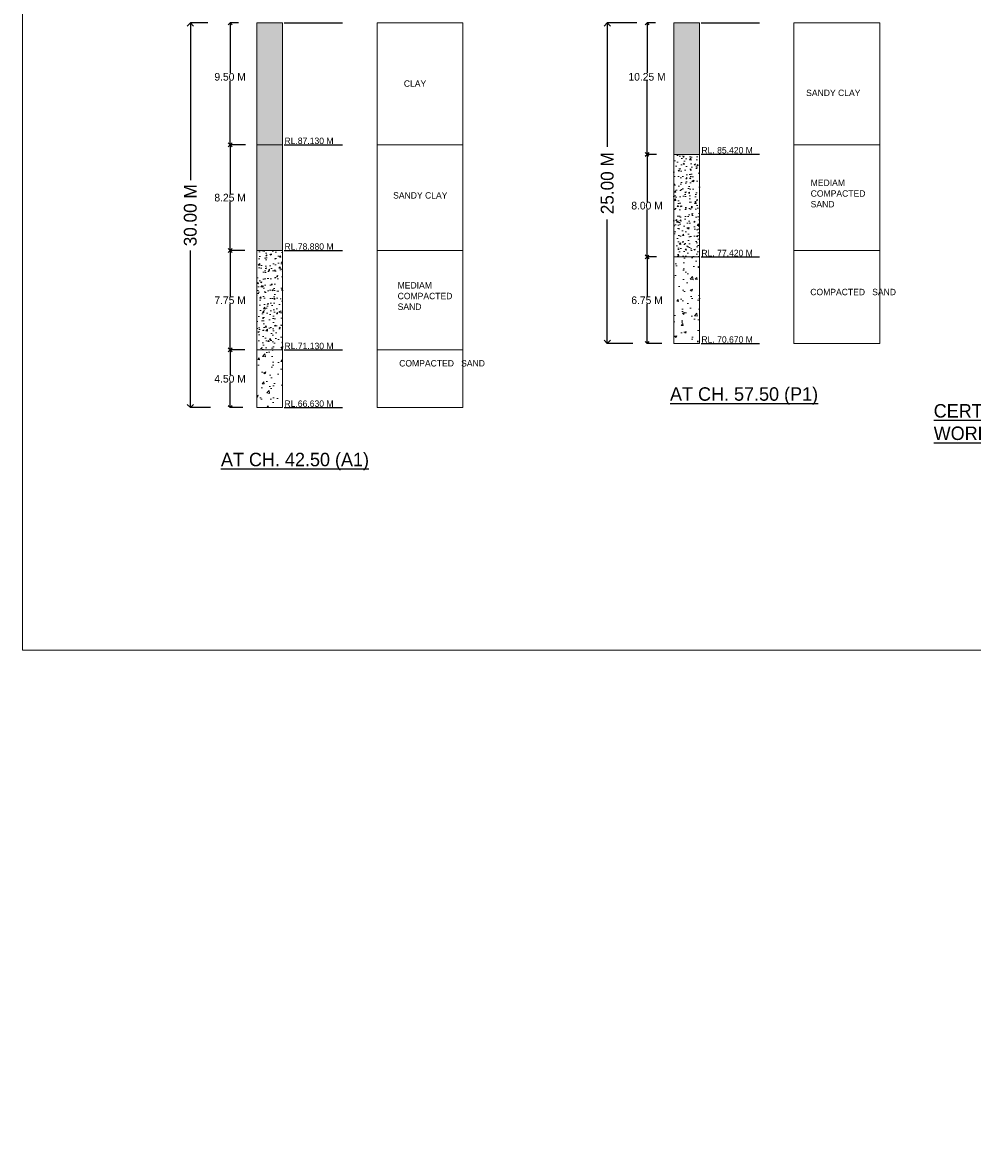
# Model space of a CAD drawing. Header units: millimetres. Extents: x -20950785 to 389010297, y -11535949 to 14056629.
# Tile 159 of 256: x 11992388 to 12066476, y -1386623 to -1298440. Entities that reach past the tile are written whole.
import ezdxf

# ---------------------------------------------------------------- set-up
doc = ezdxf.new("R2010")
doc.units = ezdxf.units.MM
doc.header["$LTSCALE"] = 60
doc.header["$MEASUREMENT"] = 0
doc.styles.add('PDF Arial Bold', font='times.ttf')
doc.dimstyles.get("Standard").update_dxf_attribs({"dimtxt": 400, "dimasz": 215, "dimexe": 0.18, "dimexo": 0.0625, "dimgap": 0.09, "dimtad": 0, "dimtih": 1, "dimtoh": 1, "dimdec": 0, "dimzin": 4, "dimdsep": 46, "dimtxsty": 'Standard', "dimblk": 'OPEN90', "dimcen": 0, "dimadec": 0, "dimazin": 1, "dimtfac": 1, "dimtdec": 0, "dimtix": 1, "dimtofl": 0, "dimtmove": 0, "dimatfit": 3, "dimldrblk": 'OPEN30', "dimfxl": 1, "dimtolj": 1, "dimtzin": 0, "dimarcsym": 0})
pattern_1 = [(50, (10157580.5, -1292098.4), (1793.1505, -156.8803), [187.5, -2062.5]), (355, (10157580.5, -1292098.4), (-346.8783, 1880.4803), [150, -1650]), (100.45144, (10157730, -1292111.5), (1446.2721, 1723.6), [159.3505, -1752.8553]), (46.1842, (10157580.5, -1291598.4), (2668.1033, -413.7982), [281.25, -3093.75]), (96.63564, (10157803, -1291633), (2336.655, 2435.2965), [239.026, -2629.2844]), (351.18416, (10157580.5, -1291598.4), (2336.655, 2435.2965), [225, -2475]), (21, (10157830.5, -1291723.4), (1492.2676, -1006.5472), [187.5, -2062.5]), (326, (10157830.5, -1291723.4), (608.2883, 1812.8751), [150, -1650]), (71.45144, (10157954.9, -1291807.3), (2100.556, 806.3279), [159.3505, -1752.8553]), (37.5, (10157580.54, -1292098.4), (30.39964, 832.23463), [0, -1630, 0, -1675, 0, -1656.25]), (7.5, (10157580.5, -1292098.4), (657.67384, 986.0293), [0, -955, 0, -1592.5, 0, -631.25]), (327.5, (10157023.04, -1292098.4), (1334.5561, -56.38718), [0, -625, 0, -1950, 0, -2587.5]), (317.5, (10156773, -1292098.4), (1457.9654, 250.26246), [0, -812.5, 0, -1295, 0, -1837.5])]
pattern_2 = [(50, (10157580.54, -1292098.43), (358.63009, -31.376067), [37.5, -412.5]), (355, (10157580.54, -1292098.43), (-69.37567, 376.09607), [30, -330]), (100.451444, (10157610.42, -1292101.04), (289.254423, 344.719995), [31.870096, -350.571056]), (46.1842, (10157580.54, -1291998.43), (533.62067, -82.75964), [56.25, -618.75]), (96.635635, (10157625, -1292005.3), (467.33097, 487.0593), [47.80517, -525.85688]), (351.184164, (10157580.54, -1291998.4), (467.33097, 487.0593), [45, -495]), (21, (10157630.54, -1292023.43), (298.453526, -201.309445), [37.5, -412.5]), (326, (10157630.54, -1292023.43), (121.657666, 362.57502), [30, -330]), (71.451445, (10157655.4, -1292040.2), (420.11119, 161.265576), [31.870095, -350.571056]), (37.5, (10157580.54, -1292098.43), (6.079928, 166.446927), [0, -326, 0, -335, 0, -331.25]), (7.5, (10157580.54, -1292098.43), (131.534769, 197.205856), [0, -191, 0, -318.5, 0, -126.25]), (327.5, (10157469.04, -1292098.43), (266.911218, -11.277436), [0, -125, 0, -390, 0, -517.5]), (317.5, (10157419.04, -1292098.43), (291.593085, 50.05249), [0, -162.5, 0, -259, 0, -367.5])]
pattern_3 = [(50, (10157580.5, -1292098.4), (1075.89027, -94.1282), [112.5, -1237.5]), (355, (10157580.5, -1292098.4), (-208.127, 1128.2882), [90, -990]), (100.451444, (10157670.2, -1292106.3), (867.76327, 1034.16), [95.6103, -1051.71317]), (46.1842, (10157580.5, -1291798.4), (1600.862, -248.2789), [168.75, -1856.25]), (96.63564, (10157714, -1291819.1), (1401.9929, 1461.1779), [143.4155, -1577.5706]), (351.18416, (10157580.5, -1291798.4), (1401.9929, 1461.1779), [135, -1485]), (21, (10157730.5, -1291873.4), (895.36058, -603.92834), [112.5, -1237.5]), (326, (10157730.5, -1291873.4), (364.973, 1087.72507), [90, -990]), (71.451445, (10157805.2, -1291923.8), (1260.33357, 483.79673), [95.6103, -1051.71317]), (37.5, (10157580.54, -1292098.43), (18.23978, 499.34078), [0, -978, 0, -1005, 0, -993.75]), (7.5, (10157580.54, -1292098.4), (394.6043, 591.61757), [0, -573, 0, -955.5, 0, -378.75]), (327.5, (10157246.04, -1292098.43), (800.73365, -33.83231), [0, -375, 0, -1170, 0, -1552.5]), (317.5, (10157096.04, -1292098.4), (874.77925, 150.15747), [0, -487.5, 0, -777, 0, -1102.5])]

# ---------------------------------------------------------------- blocks, each defined once
blk = doc.blocks.new('_Open90')
at = {"color": 0, "linetype": 'ByBlock', "lineweight": -2}
for p, q in [((0, 0), (-1, 0)), ((-0.5, 0.5), (0, 0)), ((0, 0), (-0.5, -0.5))]:
    blk.add_line(p, q, dxfattribs=at)
blk = doc.blocks.new('*D797')
at = {"color": 0, "lineweight": -2, "ltscale": 20, "transparency": 16777216}
for p, q in [((12009239, -1298466), (12008574, -1298466)), ((12008575, -1298766), (12008575, -1302369)), ((12008575, -1307666), (12008575, -1302969)), ((12009772, -1307966), (12008574, -1307966))]:
    blk.add_line(p, q, dxfattribs=at)
at = {"layer": 'Defpoints', "color": 0, "lineweight": 9, "ltscale": 20, "transparency": 16777216}
for p in [(12008575, -1298466), (12009239, -1298466), (12009772, -1307966)]:
    blk.add_point(p, dxfattribs=at)
at = {"color": 0, "lineweight": -2, "ltscale": 20, "transparency": 16777216, "xscale": 300, "yscale": 300, "zscale": 300}
for p, rotation in [((12008575, -1298466), 90), ((12008575, -1307966), 270)]:
    blk.add_blockref('_Open90', p, dxfattribs=dict(at, rotation=rotation))
at = {"color": 0, "lineweight": 9, "ltscale": 20, "transparency": 16777216, "insert": (12008575, -1302669), "char_height": 400, "attachment_point": 5}
blk.add_mtext('\\A1;{\\H1.5x;9.50 M}', dxfattribs=at)
blk = doc.blocks.new('_Open30')
at = {"color": 0, "linetype": 'ByBlock', "lineweight": -2}
for p, q in [((-1, 0.27), (0, 0)), ((0, 0), (-1, -0.27)), ((0, 0), (-1, 0))]:
    blk.add_line(p, q, dxfattribs=at)
blk = doc.blocks.new('*D798')
at = {"color": 0, "lineweight": -2, "ltscale": 20, "transparency": 16777216}
for p, q in [((12009772, -1307966), (12008574, -1307966)), ((12008575, -1308266), (12008575, -1311791)), ((12008575, -1315916), (12008575, -1312391)), ((12009716, -1316216), (12008574, -1316216))]:
    blk.add_line(p, q, dxfattribs=at)
at = {"layer": 'Defpoints', "color": 0, "lineweight": 9, "ltscale": 20, "transparency": 16777216}
for p in [(12008575, -1307966), (12009772, -1307966), (12009716, -1316216)]:
    blk.add_point(p, dxfattribs=at)
at = {"color": 0, "lineweight": -2, "ltscale": 20, "transparency": 16777216, "xscale": 300, "yscale": 300, "zscale": 300}
for p, rotation in [((12008575, -1307966), 90), ((12008575, -1316216), 270)]:
    blk.add_blockref('_Open90', p, dxfattribs=dict(at, rotation=rotation))
at = {"color": 0, "lineweight": 9, "ltscale": 20, "transparency": 16777216, "insert": (12008575, -1312091), "char_height": 400, "attachment_point": 5}
blk.add_mtext('\\A1;{\\H1.5x;8.25 M}', dxfattribs=at)
blk = doc.blocks.new('*D799')
at = {"color": 0, "lineweight": -2, "ltscale": 20, "transparency": 16777216}
for p, q in [((12009716, -1316216), (12008574, -1316216)), ((12008575, -1316516), (12008575, -1319791)), ((12008575, -1323666), (12008575, -1320391)), ((12009716, -1323966), (12008574, -1323966))]:
    blk.add_line(p, q, dxfattribs=at)
at = {"layer": 'Defpoints', "color": 0, "lineweight": 9, "ltscale": 20, "transparency": 16777216}
for p in [(12008575, -1316216), (12009716, -1316216), (12009716, -1323966)]:
    blk.add_point(p, dxfattribs=at)
at = {"color": 0, "lineweight": -2, "ltscale": 20, "transparency": 16777216, "xscale": 300, "yscale": 300, "zscale": 300}
for p, rotation in [((12008575, -1316216), 90), ((12008575, -1323966), 270)]:
    blk.add_blockref('_Open90', p, dxfattribs=dict(at, rotation=rotation))
at = {"color": 0, "lineweight": 9, "ltscale": 20, "transparency": 16777216, "insert": (12008575, -1320091), "char_height": 400, "attachment_point": 5}
blk.add_mtext('\\A1;{\\H1.5x;7.75 M}', dxfattribs=at)
blk = doc.blocks.new('*D800')
at = {"color": 0, "lineweight": -2, "ltscale": 20, "transparency": 16777216}
for p, q in [((12009319, -1323966), (12008574, -1323966)), ((12008575, -1324266), (12008575, -1325916)), ((12008575, -1328166), (12008575, -1326516)), ((12009561, -1328466), (12008574, -1328466))]:
    blk.add_line(p, q, dxfattribs=at)
at = {"layer": 'Defpoints', "color": 0, "lineweight": 9, "ltscale": 20, "transparency": 16777216}
for p in [(12008575, -1323966), (12009319, -1323966), (12009561, -1328466)]:
    blk.add_point(p, dxfattribs=at)
at = {"color": 0, "lineweight": -2, "ltscale": 20, "transparency": 16777216, "xscale": 300, "yscale": 300, "zscale": 300}
for p, rotation in [((12008575, -1323966), 90), ((12008575, -1328466), 270)]:
    blk.add_blockref('_Open90', p, dxfattribs=dict(at, rotation=rotation))
at = {"color": 0, "lineweight": 9, "ltscale": 20, "transparency": 16777216, "insert": (12008575, -1326216), "char_height": 400, "attachment_point": 5}
blk.add_mtext('\\A1;{\\H1.5x;4.50 M}', dxfattribs=at)
blk = doc.blocks.new('*D801')
at = {"color": 0, "lineweight": -2, "transparency": 16777216}
for p, q in [((12006847, -1298466), (12005473, -1298466)), ((12005473, -1298966), (12005473, -1310716)), ((12005473, -1327966), (12005473, -1316216)), ((12007049, -1328466), (12005473, -1328466))]:
    blk.add_line(p, q, dxfattribs=at)
at = {"layer": 'Defpoints', "color": 0, "lineweight": 9, "transparency": 16777216}
for p in [(12006847, -1298466), (12005473, -1328466), (12007049, -1328466)]:
    blk.add_point(p, dxfattribs=at)
at = {"color": 0, "lineweight": -2, "transparency": 16777216, "xscale": 500, "yscale": 500, "zscale": 500}
for p, rotation in [((12005473, -1298466), 90), ((12005473, -1328466), 270)]:
    blk.add_blockref('_Open90', p, dxfattribs=dict(at, rotation=rotation))
at = {"color": 0, "transparency": 16777216, "insert": (12005473, -1313466), "char_height": 1000, "attachment_point": 5, "rotation": 90}
blk.add_mtext('\\A1;30.00 M', dxfattribs=at)
blk = doc.blocks.new('*D802')
at = {"color": 0, "lineweight": -2, "ltscale": 20, "transparency": 16777216}
for p, q in [((12041762, -1298466), (12041097, -1298466)), ((12041097, -1298766), (12041097, -1302369)), ((12041097, -1308416), (12041097, -1302969)), ((12041842, -1308716), (12041097, -1308716))]:
    blk.add_line(p, q, dxfattribs=at)
at = {"layer": 'Defpoints', "color": 0, "lineweight": 9, "ltscale": 20, "transparency": 16777216}
for p in [(12041097, -1298466), (12041762, -1298466), (12041842, -1308716)]:
    blk.add_point(p, dxfattribs=at)
at = {"color": 0, "lineweight": -2, "ltscale": 20, "transparency": 16777216, "xscale": 300, "yscale": 300, "zscale": 300}
for p, rotation in [((12041097, -1298466), 90), ((12041097, -1308716), 270)]:
    blk.add_blockref('_Open90', p, dxfattribs=dict(at, rotation=rotation))
at = {"color": 0, "lineweight": 9, "ltscale": 20, "transparency": 16777216, "insert": (12041097, -1302669), "char_height": 400, "attachment_point": 5}
blk.add_mtext('\\A1;{\\H1.5x;10.25 M}', dxfattribs=at)
blk = doc.blocks.new('*D803')
at = {"color": 0, "lineweight": -2, "ltscale": 20, "transparency": 16777216}
for p, q in [((12041842, -1308716), (12041097, -1308716)), ((12041097, -1309016), (12041097, -1312416)), ((12041097, -1316416), (12041097, -1313016)), ((12041842, -1316716), (12041097, -1316716))]:
    blk.add_line(p, q, dxfattribs=at)
at = {"layer": 'Defpoints', "color": 0, "lineweight": 9, "ltscale": 20, "transparency": 16777216}
for p in [(12041097, -1308716), (12041842, -1308716), (12041842, -1316716)]:
    blk.add_point(p, dxfattribs=at)
at = {"color": 0, "lineweight": -2, "ltscale": 20, "transparency": 16777216, "xscale": 300, "yscale": 300, "zscale": 300}
for p, rotation in [((12041097, -1308716), 90), ((12041097, -1316716), 270)]:
    blk.add_blockref('_Open90', p, dxfattribs=dict(at, rotation=rotation))
at = {"color": 0, "lineweight": 9, "ltscale": 20, "transparency": 16777216, "insert": (12041097, -1312716), "char_height": 400, "attachment_point": 5}
blk.add_mtext('\\A1;{\\H1.5x;8.00 M}', dxfattribs=at)
blk = doc.blocks.new('*D804')
at = {"color": 0, "lineweight": -2, "ltscale": 20, "transparency": 16777216}
for p, q in [((12041842, -1316716), (12041097, -1316716)), ((12041097, -1317016), (12041097, -1319791)), ((12041097, -1323166), (12041097, -1320391)), ((12042238, -1323466), (12041097, -1323466))]:
    blk.add_line(p, q, dxfattribs=at)
at = {"layer": 'Defpoints', "color": 0, "lineweight": 9, "ltscale": 20, "transparency": 16777216}
for p in [(12041097, -1316716), (12041842, -1316716), (12042238, -1323466)]:
    blk.add_point(p, dxfattribs=at)
at = {"color": 0, "lineweight": -2, "ltscale": 20, "transparency": 16777216, "xscale": 300, "yscale": 300, "zscale": 300}
for p, rotation in [((12041097, -1316716), 90), ((12041097, -1323466), 270)]:
    blk.add_blockref('_Open90', p, dxfattribs=dict(at, rotation=rotation))
at = {"color": 0, "lineweight": 9, "ltscale": 20, "transparency": 16777216, "insert": (12041097, -1320091), "char_height": 400, "attachment_point": 5}
blk.add_mtext('\\A1;{\\H1.5x;6.75 M}', dxfattribs=at)
blk = doc.blocks.new('*D805')
at = {"color": 0, "lineweight": -2, "transparency": 16777216}
for p, q in [((12040291, -1298466), (12037995, -1298466)), ((12037995, -1298966), (12037995, -1308132)), ((12037995, -1322966), (12037995, -1313799)), ((12040000, -1323466), (12037995, -1323466))]:
    blk.add_line(p, q, dxfattribs=at)
at = {"layer": 'Defpoints', "color": 0, "lineweight": 9, "transparency": 16777216}
for p in [(12040291, -1298466), (12037995, -1323466), (12040000, -1323466)]:
    blk.add_point(p, dxfattribs=at)
at = {"color": 0, "lineweight": -2, "transparency": 16777216, "xscale": 500, "yscale": 500, "zscale": 500}
for p, rotation in [((12037995, -1298466), 90), ((12037995, -1323466), 270)]:
    blk.add_blockref('_Open90', p, dxfattribs=dict(at, rotation=rotation))
at = {"color": 0, "transparency": 16777216, "insert": (12037995, -1310966), "char_height": 1000, "attachment_point": 5, "rotation": 90}
blk.add_mtext('\\A1;25.00 M', dxfattribs=at)

msp = doc.modelspace()

# ---------------------------------------------------------------- hatches: boundary and pattern name
at = {"lineweight": 9, "ltscale": 20}
h = msp.add_hatch(dxfattribs=at)
h.set_pattern_fill('AR-CONC', color=256, scale=100)
h.set_pattern_definition([(50, (10157580.54, -1292098.4), (717.26018, -62.75213), [75, -825]), (355, (10157580.54, -1292098.4), (-138.75133, 752.19213), [60, -660]), (100.451444, (10157640.3, -1292103.65), (578.50885, 689.44), [63.7402, -701.1421]), (46.1842, (10157580.5, -1291898.4), (1067.24133, -165.51928), [112.5, -1237.5]), (96.635635, (10157669.5, -1291912.2), (934.66195, 974.1186), [95.61034, -1051.71376]), (351.184164, (10157580.5, -1291898.4), (934.66195, 974.1186), [90, -990]), (21, (10157680.54, -1291948.4), (596.90705, -402.61889), [75, -825]), (326, (10157680.54, -1291948.4), (243.31533, 725.15005), [60, -660]), (71.451445, (10157730.3, -1291982), (840.22238, 322.53115), [63.7402, -701.1421]), (37.5, (10157580.54, -1292098.43), (12.159855, 332.893854), [0, -652, 0, -670, 0, -662.5]), (7.5, (10157580.54, -1292098.43), (263.06954, 394.41171), [0, -382, 0, -637, 0, -252.5]), (327.5, (10157357.54, -1292098.43), (533.822436, -22.554872), [0, -250, 0, -780, 0, -1035]), (317.5, (10157257.54, -1292098.43), (583.18617, 100.10498), [0, -325, 0, -518, 0, -735])])
h.paths.add_polyline_path([(12012664.11, -1307965.78), (12010664.11, -1307965.78), (12010664.11, -1316215.78), (12012664.11, -1316215.78)])
h.paths.add_polyline_path([(12012685.05, -1328546.28), (12017314.17, -1328546.28), (12017314.17, -1327765.05), (12012685.05, -1327765.05)], flags=9)
h.paths.add_polyline_path([(12012685.05, -1324046.28), (12017314.17, -1324046.28), (12017314.17, -1323265.05), (12012685.05, -1323265.05)], flags=9)
h.paths.add_polyline_path([(12012684.55, -1316297.79), (12017314.67, -1316297.79), (12017314.67, -1315513.54), (12012684.55, -1315513.54)], flags=9)
h.paths.add_polyline_path([(12012684.55, -1308047.79), (12017314.67, -1308047.79), (12017314.67, -1307263.54), (12012684.55, -1307263.54)], flags=9)
h.paths.add_polyline_path([(12012685.05, -1298546.28), (12017314.17, -1298546.28), (12017314.17, -1297765.05), (12012685.05, -1297765.05)], flags=9)
h.paths.add_polyline_path([(12021595.04, -1326379.21), (12026206.02, -1326379.21), (12026206.02, -1324451.02), (12021595.04, -1324451.02)], flags=9)
h.paths.add_polyline_path([(12021815.09, -1303721.44), (12024063.08, -1303721.44), (12024063.08, -1302635.64), (12021815.09, -1302635.64)], flags=9)
h.paths.add_polyline_path([(12007512.65, -1333674.74), (12022051.16, -1333674.74), (12022051.16, -1331593.07), (12007512.65, -1331593.07)], flags=9)
h.paths.add_polyline_path([(12021451.29, -1321132.75), (12026084.44, -1321132.75), (12026084.44, -1318360.81), (12021451.29, -1318360.81)], flags=9)
h.paths.add_polyline_path([(12021120.07, -1312441.88), (12025775.71, -1312441.88), (12025775.71, -1311356.09), (12021120.07, -1311356.09)], flags=9)
h.paths.add_polyline_path([(12121606.44, -1257324.85), (12132415.1, -1257324.85), (12132415.1, -1255010.01), (12121606.44, -1255010.01)], flags=9)
h.paths.add_polyline_path([(12091026.86, -1162364.71), (12096279.18, -1162364.71), (12096279.18, -1161061.75), (12091026.86, -1161061.75)], flags=9)
h.paths.add_polyline_path([(12091110.75, -1160567.45), (12096363.07, -1160567.45), (12096363.07, -1159264.5), (12091110.75, -1159264.5)], flags=9)
h.paths.add_polyline_path([(12110126.39, -1161458.9), (12115668.83, -1161458.9), (12115668.83, -1160155.95), (12110126.39, -1160155.95)], flags=9)
h.paths.add_polyline_path([(12110049.65, -1159583.58), (12115592.09, -1159583.58), (12115592.09, -1158280.63), (12110049.65, -1158280.63)], flags=9)
h.paths.add_polyline_path([(12071754.67, -1161458.9), (12077297.11, -1161458.9), (12077297.11, -1160155.95), (12071754.67, -1160155.95)], flags=9)
h.paths.add_polyline_path([(12071677.93, -1159583.58), (12077220.38, -1159583.58), (12077220.38, -1158280.63), (12071677.93, -1158280.63)], flags=9)
h.paths.add_polyline_path([(12177761.12, -1321079.52), (12274462.86, -1321079.52), (12274462.86, -1312589.55), (12177761.12, -1312589.55)], flags=9)
h.paths.add_polyline_path([(12259631.47, -1340513.66), (12268765.79, -1340513.66), (12268765.79, -1336170.48), (12259631.47, -1336170.48)], flags=9)
h.paths.add_polyline_path([(12201787.25, -1331852.54), (12288569.01, -1331852.54), (12288569.01, -1324631.23), (12201787.25, -1324631.23)], flags=9)
h.paths.add_polyline_path([(12176514.25, -1340714.29), (12196585.06, -1340714.29), (12196585.06, -1336436.83), (12176514.25, -1336436.83)], flags=9)
h.paths.add_polyline_path([(12270336.56, -1311637), (12275805.47, -1311637), (12275805.47, -1308087.78), (12270336.56, -1308087.78)], flags=9)
h.paths.add_polyline_path([(12258559.43, -1346520.56), (12271232.84, -1346520.56), (12271232.84, -1342243.1), (12258559.43, -1342243.1)], flags=9)
h.paths.add_polyline_path([(12238216.72, -1311714.69), (12243277.95, -1311714.69), (12243277.95, -1308165.47), (12238216.72, -1308165.47)], flags=9)
h.paths.add_polyline_path([(12214593.55, -1311953.24), (12219926.97, -1311953.24), (12219926.97, -1308404.03), (12214593.55, -1308404.03)], flags=9)
h.paths.add_polyline_path([(12225295.53, -1340370.32), (12238054.2, -1340370.32), (12238054.2, -1336092.87), (12225295.53, -1336092.87)], flags=9)
h.paths.add_polyline_path([(12189833.66, -1311876.12), (12197554.4, -1311876.12), (12197554.4, -1308326.91), (12189833.66, -1308326.91)], flags=9)
h.paths.add_polyline_path([(12180394.43, -1328704.29), (12195206.57, -1328704.29), (12195206.57, -1324426.84), (12180394.43, -1324426.84)], flags=9)
h.paths.add_polyline_path([(12225057.41, -1346457.64), (12242003.94, -1346457.64), (12242003.94, -1342180.19), (12225057.41, -1342180.19)], flags=9)
h.paths.add_polyline_path([(12209328.47, -1289576.73), (12285374.25, -1289576.73), (12285374.25, -1163984.39), (12209328.47, -1163984.39)], flags=9)
h.paths.add_polyline_path([(12157432.7, -1251624.24), (12162685.02, -1251624.24), (12162685.02, -1250321.28), (12157432.7, -1250321.28)], flags=9)
h.paths.add_polyline_path([(12057183.35, -1237267.73), (12062725.8, -1237267.73), (12062725.8, -1235964.78), (12057183.35, -1235964.78)], flags=9)
h.paths.add_polyline_path([(12054834.37, -1261172.86), (12066191.05, -1261172.86), (12066191.05, -1258857.42), (12054834.37, -1258857.42)], flags=9)
h.paths.add_polyline_path([(12053486.18, -1270637.91), (12059613.88, -1270637.91), (12059613.88, -1269117.8), (12053486.18, -1269117.8)], flags=9)
h.paths.add_polyline_path([(12128205.24, -1259779.83), (12140029.76, -1259779.83), (12140029.76, -1257464.58), (12128205.24, -1257464.58)], flags=9)
h.paths.add_polyline_path([(12096956.73, -1224556.35), (12103696.52, -1224556.35), (12103696.52, -1223036.24), (12096956.73, -1223036.24)], flags=9)
h.paths.add_polyline_path([(12096956.73, -1226394.76), (12103084.43, -1226394.76), (12103084.43, -1224874.64), (12096956.73, -1224874.64)], flags=9)
h.paths.add_polyline_path([(12096956.73, -1227479.94), (12103084.43, -1227479.94), (12103084.43, -1225959.83), (12096956.73, -1225959.83)], flags=9)
h.paths.add_polyline_path([(12096879.65, -1228507.06), (12103007.35, -1228507.06), (12103007.35, -1226986.95), (12096879.65, -1226986.95)], flags=9)
h.paths.add_polyline_path([(12096879.65, -1234227.5), (12103007.35, -1234227.5), (12103007.35, -1232707.39), (12096879.65, -1232707.39)], flags=9)
h.paths.add_polyline_path([(12096899.42, -1237238.61), (12103027.12, -1237238.61), (12103027.12, -1235718.5), (12096899.42, -1235718.5)], flags=9)
h.paths.add_polyline_path([(12122066.07, -1236372.5), (12127318.39, -1236372.5), (12127318.39, -1235069.54), (12122066.07, -1235069.54)], flags=9)
h.paths.add_polyline_path([(12122066.07, -1235553.24), (12127318.39, -1235553.24), (12127318.39, -1234250.28), (12122066.07, -1234250.28)], flags=9)
h.paths.add_polyline_path([(12166315.03, -1235506.73), (12171567.34, -1235506.73), (12171567.34, -1234203.77), (12166315.03, -1234203.77)], flags=9)
h.paths.add_polyline_path([(12157432.7, -1248519.22), (12162685.02, -1248519.22), (12162685.02, -1247216.26), (12157432.7, -1247216.26)], flags=9)
h.paths.add_polyline_path([(12166298.29, -1228169.36), (12176137.44, -1228169.36), (12176137.44, -1226866.4), (12166298.29, -1226866.4)], flags=9)
h.paths.add_polyline_path([(12096916, -1223470.6), (12106755.15, -1223470.6), (12106755.15, -1222167.64), (12096916, -1222167.64)], flags=9)
h.paths.add_polyline_path([(12091816.82, -1229827.45), (12093415.88, -1229827.45), (12093415.88, -1228958.82), (12091816.82, -1228958.82)], flags=9)
h.paths.add_polyline_path([(12069616.82, -1229828.8), (12071215.88, -1229828.8), (12071215.88, -1228960.16), (12069616.82, -1228960.16)], flags=9)
h.paths.add_polyline_path([(12086932.73, -1229822.46), (12088531.79, -1229822.46), (12088531.79, -1228953.82), (12086932.73, -1228953.82)], flags=9)
h.paths.add_polyline_path([(12080732.73, -1229805.95), (12082331.79, -1229805.95), (12082331.79, -1228937.32), (12080732.73, -1228937.32)], flags=9)
h.paths.add_polyline_path([(12074731.76, -1229822.46), (12076330.82, -1229822.46), (12076330.82, -1228953.82), (12074731.76, -1228953.82)], flags=9)
h.paths.add_polyline_path([(12075690.97, -1223088.02), (12089152.62, -1223088.02), (12089152.62, -1221885.07), (12075690.97, -1221885.07)], flags=9)
h.paths.add_polyline_path([(12035390.86, -1223095.42), (12046692.24, -1223095.42), (12046692.24, -1222009.62), (12035390.86, -1222009.62)], flags=9)
h.paths.add_polyline_path([(12057156.8, -1228594.34), (12062409.11, -1228594.34), (12062409.11, -1227291.38), (12057156.8, -1227291.38)], flags=9)
h.paths.add_polyline_path([(12057156.8, -1227795.95), (12062409.11, -1227795.95), (12062409.11, -1226492.99), (12057156.8, -1226492.99)], flags=9)
h.paths.add_polyline_path([(12057156.8, -1226794.34), (12062409.11, -1226794.34), (12062409.11, -1225491.38), (12057156.8, -1225491.38)], flags=9)
h.paths.add_polyline_path([(12057156.8, -1224745.11), (12062933.76, -1224745.11), (12062933.76, -1223442.16), (12057156.8, -1223442.16)], flags=9)
h.paths.add_polyline_path([(12057183.35, -1234267.73), (12062725.8, -1234267.73), (12062725.8, -1232964.78), (12057183.35, -1232964.78)], flags=9)
h.paths.add_polyline_path([(12021984.97, -1257219.89), (12023546.59, -1257219.89), (12023546.59, -1256134.1), (12021984.97, -1256134.1)], flags=9)
h.paths.add_polyline_path([(12020199.47, -1257194.97), (12021761.08, -1257194.97), (12021761.08, -1256109.17), (12020199.47, -1256109.17)], flags=9)
h.paths.add_polyline_path([(12016105.02, -1285392.48), (12017978.97, -1285392.48), (12017978.97, -1284089.53), (12016105.02, -1284089.53)], flags=9)
h.paths.add_polyline_path([(12010542.3, -1285342.34), (12012416.24, -1285342.34), (12012416.24, -1284039.39), (12010542.3, -1284039.39)], flags=9)
h.paths.add_polyline_path([(12004874.68, -1285404.48), (12006748.62, -1285404.48), (12006748.62, -1284101.53), (12004874.68, -1284101.53)], flags=9)
h.paths.add_polyline_path([(12121996.12, -1227954.8), (12130193.64, -1227954.8), (12130193.64, -1225639.76), (12121996.12, -1225639.76)], flags=9)
h.paths.add_polyline_path([(12127774.78, -1253229.93), (12138492.38, -1253229.93), (12138492.38, -1252292.46), (12127774.78, -1252292.46)], flags=9)
h.paths.add_polyline_path([(12129917.44, -1252439.87), (12135485.47, -1252439.87), (12135485.47, -1251503), (12129917.44, -1251503)], flags=9)
h.paths.add_polyline_path([(12094085.6, -1243885.45), (12104894.26, -1243885.45), (12104894.26, -1241570.61), (12094085.6, -1241570.61)], flags=9)
h.paths.add_polyline_path([(12131050.28, -1268755.33), (12137573.52, -1268755.33), (12137573.52, -1267817.86), (12131050.28, -1267817.86)], flags=9)
h.paths.add_polyline_path([(12091717.16, -1270537.91), (12097844.86, -1270537.91), (12097844.86, -1269017.8), (12091717.16, -1269017.8)], flags=9)
h.paths.add_polyline_path([(12122072.59, -1273763.16), (12128214.87, -1273763.16), (12128214.87, -1272669.44), (12122072.59, -1272669.44)], flags=9)
h.paths.add_polyline_path([(12158378, -1273555.44), (12163630.32, -1273555.44), (12163630.32, -1272252.49), (12158378, -1272252.49)], flags=9)
h.paths.add_polyline_path([(12146911.17, -1294356.56), (12157562.43, -1294356.56), (12157562.43, -1292076.39), (12146911.17, -1292076.39)], flags=9)
h.paths.add_polyline_path([(12110894.79, -1294436.32), (12121546.05, -1294436.32), (12121546.05, -1292156.15), (12110894.79, -1292156.15)], flags=9)
h.paths.add_polyline_path([(12008137.99, -1290427.44), (12021957.65, -1290427.44), (12021957.65, -1288364.43), (12008137.99, -1288364.43)], flags=9)
h.paths.add_polyline_path([(12073788, -1300939.43), (12089062.36, -1300939.43), (12089062.36, -1298659.25), (12073788, -1298659.25)], flags=9)
h.paths.add_polyline_path([(12166315.03, -1229112.94), (12172091.99, -1229112.94), (12172091.99, -1227809.98), (12166315.03, -1227809.98)], flags=9)
h.paths.add_polyline_path([(12166315.03, -1236456.78), (12171567.34, -1236456.78), (12171567.34, -1235153.83), (12166315.03, -1235153.83)], flags=9)
h.paths.add_polyline_path([(12166315.03, -1233455.78), (12171567.34, -1233455.78), (12171567.34, -1232152.83), (12166315.03, -1232152.83)], flags=9)
h.paths.add_polyline_path([(12166315.03, -1232054.17), (12171567.34, -1232054.17), (12171567.34, -1230751.22), (12166315.03, -1230751.22)], flags=9)
h.paths.add_polyline_path([(12166315.03, -1231054.17), (12171567.34, -1231054.17), (12171567.34, -1229751.22), (12166315.03, -1229751.22)], flags=9)
h.paths.add_polyline_path([(12121258.71, -1251667.62), (12126523.52, -1251667.62), (12126523.52, -1250730.15), (12121258.71, -1250730.15)], flags=9)
h.paths.add_polyline_path([(12121368.34, -1248736.57), (12126620.65, -1248736.57), (12126620.65, -1247433.61), (12121368.34, -1247433.61)], flags=9)
h.paths.add_polyline_path([(12122066.07, -1233069.52), (12127318.39, -1233069.52), (12127318.39, -1231766.56), (12122066.07, -1231766.56)], flags=9)
h.paths.add_polyline_path([(12122066.07, -1231081.33), (12127318.39, -1231081.33), (12127318.39, -1229778.38), (12122066.07, -1229778.38)], flags=9)
h.paths.add_polyline_path([(12122066.07, -1230081.33), (12127318.39, -1230081.33), (12127318.39, -1228778.38), (12122066.07, -1228778.38)], flags=9)
h.paths.add_polyline_path([(12143043.02, -1227365.28), (12150066.73, -1227365.28), (12150066.73, -1226062.32), (12143043.02, -1226062.32)], flags=9)
h.paths.add_polyline_path([(12152130.23, -1227299.57), (12160081.54, -1227299.57), (12160081.54, -1225996.62), (12152130.23, -1225996.62)], flags=9)
h.paths.add_polyline_path([(12148559.5, -1228893.72), (12151110.51, -1228960.49), (12151138.92, -1227875.06), (12148587.91, -1227808.29)], flags=9)
h.paths.add_polyline_path([(12153025.69, -1228837.54), (12162660.57, -1229089.71), (12162688.97, -1228004.29), (12153054.09, -1227752.11)], flags=9)
h.paths.add_polyline_path([(12044000.33, -1224405.69), (12044001.16, -1224405.69), (12044001.16, -1224405.26), (12044000.33, -1224405.26)], flags=9)
h.paths.add_polyline_path([(12138826.58, -1146872.8), (12150027.89, -1146872.8), (12150027.89, -1144266.81), (12138826.58, -1144266.81)], flags=9)
h.paths.add_polyline_path([(12028445.87, -1147131.73), (12045102.57, -1147131.73), (12045102.57, -1144525.73), (12028445.87, -1144525.73)], flags=9)
h.paths.add_polyline_path([(12092007.15, -1157766.24), (12100029.41, -1157766.24), (12100029.41, -1156246.13), (12092007.15, -1156246.13)], flags=9)
h.paths.add_polyline_path([(12087324.75, -1156707.19), (12096304.16, -1156707.19), (12096304.16, -1155187.08), (12087324.75, -1155187.08)], flags=9)
h.paths.add_polyline_path([(12084617.66, -1154204.9), (12107890.66, -1154204.9), (12107890.66, -1152033.31), (12084617.66, -1152033.31)], flags=9)
h.paths.add_polyline_path([(12178165.5, -1194209.77), (12198480.39, -1194209.77), (12198480.39, -1191007), (12178165.5, -1191007)], flags=9)
h.paths.add_polyline_path([(12182449.75, -1211994.19), (12194764.99, -1211994.19), (12194764.99, -1206291.41), (12182449.75, -1206291.41)], flags=9)
h.paths.add_polyline_path([(12182353.33, -1201405.96), (12195097.92, -1201405.96), (12195097.92, -1198203.18), (12182353.33, -1198203.18)], flags=9)
h.paths.add_polyline_path([(12118277.4, -1191204.38), (12121487.04, -1191204.38), (12121487.04, -1187946.99), (12118277.4, -1187946.99)], flags=9)
h.paths.add_polyline_path([(12124995.62, -1186267.37), (12131123.33, -1186267.37), (12131123.33, -1184747.26), (12124995.62, -1184747.26)], flags=9)
h.paths.add_polyline_path([(12065587.4, -1191204.38), (12068797.04, -1191204.38), (12068797.04, -1187946.99), (12065587.4, -1187946.99)], flags=9)
h.paths.add_polyline_path([(12071929.81, -1186304.64), (12078057.51, -1186304.64), (12078057.51, -1184784.52), (12071929.81, -1184784.52)], flags=9)
h.paths.add_polyline_path([(12103444.68, -1187386.49), (12109572.38, -1187386.49), (12109572.38, -1185866.37), (12103444.68, -1185866.37)], flags=9)
h.paths.add_polyline_path([(12099738.43, -1192460.83), (12102631.85, -1192460.83), (12102631.85, -1189353.44), (12099738.43, -1189353.44)], flags=9)
h.paths.add_polyline_path([(12088444.68, -1187386.49), (12094572.38, -1187386.49), (12094572.38, -1185866.37), (12088444.68, -1185866.37)], flags=9)
h.paths.add_polyline_path([(12084738.43, -1192460.83), (12087631.85, -1192460.83), (12087631.85, -1189353.44), (12084738.43, -1189353.44)], flags=9)
h.paths.add_polyline_path([(12117719.79, -1203262.12), (12117719.79, -1196421.27), (12114517.01, -1196421.27), (12114517.01, -1203262.12)], flags=9)
h.paths.add_polyline_path([(12117719.79, -1212731.65), (12117719.79, -1206998.24), (12114517.01, -1206998.24), (12114517.01, -1212731.65)], flags=9)
h.paths.add_polyline_path([(12102719.79, -1203262.12), (12102719.79, -1196421.27), (12099517.01, -1196421.27), (12099517.01, -1203262.12)], flags=9)
h.paths.add_polyline_path([(12102719.79, -1212705.7), (12102719.79, -1206972.28), (12099517.01, -1206972.28), (12099517.01, -1212705.7)], flags=9)
h.paths.add_polyline_path([(12087719.79, -1203262.12), (12087719.79, -1196421.27), (12084517.01, -1196421.27), (12084517.01, -1203262.12)], flags=9)
h.paths.add_polyline_path([(12087719.79, -1212717.6), (12087719.79, -1206984.18), (12084517.01, -1206984.18), (12084517.01, -1212717.6)], flags=9)
h.paths.add_polyline_path([(12072719.79, -1203262.12), (12072719.79, -1196421.27), (12069517.01, -1196421.27), (12069517.01, -1203262.12)], flags=9)
h.paths.add_polyline_path([(12072719.79, -1212681.91), (12072719.79, -1206948.49), (12069517.01, -1206948.49), (12069517.01, -1212681.91)], flags=9)
h.paths.add_polyline_path([(12170219.79, -1203262.12), (12170219.79, -1196421.27), (12167017.01, -1196421.27), (12167017.01, -1203262.12)], flags=9)
h.paths.add_polyline_path([(12170219.79, -1213348.09), (12170219.79, -1206507.25), (12167017.01, -1206507.25), (12167017.01, -1213348.09)], flags=9)
h.paths.add_polyline_path([(12160219.79, -1203228.59), (12160219.79, -1196387.75), (12157017.01, -1196387.75), (12157017.01, -1203228.59)], flags=9)
h.paths.add_polyline_path([(12160219.79, -1213348.09), (12160219.79, -1206507.25), (12157017.01, -1206507.25), (12157017.01, -1213348.09)], flags=9)
h.paths.add_polyline_path([(11998165.5, -1194209.77), (12018480.39, -1194209.77), (12018480.39, -1191007), (11998165.5, -1191007)], flags=9)
h.paths.add_polyline_path([(12002449.75, -1211994.19), (12014764.99, -1211994.19), (12014764.99, -1206291.41), (12002449.75, -1206291.41)], flags=9)
h.paths.add_polyline_path([(12002353.33, -1201405.96), (12015097.92, -1201405.96), (12015097.92, -1198203.18), (12002353.33, -1198203.18)], flags=9)
h.paths.add_polyline_path([(12150219.79, -1203262.12), (12150219.79, -1196421.27), (12147017.01, -1196421.27), (12147017.01, -1203262.12)], flags=9)
h.paths.add_polyline_path([(12150219.79, -1213348.09), (12150219.79, -1206507.25), (12147017.01, -1206507.25), (12147017.01, -1213348.09)], flags=9)
h.paths.add_polyline_path([(12140219.79, -1203262.12), (12140219.79, -1196421.27), (12137017.01, -1196421.27), (12137017.01, -1203262.12)], flags=9)
h.paths.add_polyline_path([(12140219.79, -1213348.09), (12140219.79, -1206507.25), (12137017.01, -1206507.25), (12137017.01, -1213348.09)], flags=9)
h.paths.add_polyline_path([(12130219.79, -1203262.12), (12130219.79, -1196421.27), (12127017.01, -1196421.27), (12127017.01, -1203262.12)], flags=9)
h.paths.add_polyline_path([(12130219.79, -1213348.09), (12130219.79, -1206507.25), (12127017.01, -1206507.25), (12127017.01, -1213348.09)], flags=9)
h.paths.add_polyline_path([(12120219.79, -1203262.12), (12120219.79, -1196421.27), (12117017.01, -1196421.27), (12117017.01, -1203262.12)], flags=9)
h.paths.add_polyline_path([(12120219.79, -1212708.4), (12120219.79, -1206974.99), (12117017.01, -1206974.99), (12117017.01, -1212708.4)], flags=9)
h.paths.add_polyline_path([(12110219.79, -1203262.12), (12110219.79, -1196421.27), (12107017.01, -1196421.27), (12107017.01, -1203262.12)], flags=9)
h.paths.add_polyline_path([(12110219.79, -1212731.65), (12110219.79, -1206998.24), (12107017.01, -1206998.24), (12107017.01, -1212731.65)], flags=9)
h.paths.add_polyline_path([(12100219.79, -1203262.12), (12100219.79, -1196421.27), (12097017.01, -1196421.27), (12097017.01, -1203262.12)], flags=9)
h.paths.add_polyline_path([(12100219.79, -1212705.7), (12100219.79, -1206972.28), (12097017.01, -1206972.28), (12097017.01, -1212705.7)], flags=9)
h.paths.add_polyline_path([(12090219.79, -1203262.12), (12090219.79, -1196421.27), (12087017.01, -1196421.27), (12087017.01, -1203262.12)], flags=9)
h.paths.add_polyline_path([(12090219.79, -1212712.19), (12090219.79, -1206978.77), (12087017.01, -1206978.77), (12087017.01, -1212712.19)], flags=9)
h.paths.add_polyline_path([(12080219.79, -1203262.12), (12080219.79, -1196421.27), (12077017.01, -1196421.27), (12077017.01, -1203262.12)], flags=9)
h.paths.add_polyline_path([(12080219.79, -1212717.6), (12080219.79, -1206984.18), (12077017.01, -1206984.18), (12077017.01, -1212717.6)], flags=9)
h.paths.add_polyline_path([(12070219.79, -1203262.12), (12070219.79, -1196421.27), (12067017.01, -1196421.27), (12067017.01, -1203262.12)], flags=9)
h.paths.add_polyline_path([(12070219.79, -1212681.91), (12070219.79, -1206948.49), (12067017.01, -1206948.49), (12067017.01, -1212681.91)], flags=9)
h.paths.add_polyline_path([(12060219.79, -1203262.12), (12060219.79, -1196421.27), (12057017.01, -1196421.27), (12057017.01, -1203262.12)], flags=9)
h.paths.add_polyline_path([(12060219.79, -1212709.48), (12060219.79, -1206976.07), (12057017.01, -1206976.07), (12057017.01, -1212709.48)], flags=9)
h.paths.add_polyline_path([(12050219.79, -1203262.12), (12050219.79, -1196421.27), (12047017.01, -1196421.27), (12047017.01, -1203262.12)], flags=9)
h.paths.add_polyline_path([(12050219.79, -1212688.4), (12050219.79, -1206954.98), (12047017.01, -1206954.98), (12047017.01, -1212688.4)], flags=9)
h.paths.add_polyline_path([(12040219.79, -1203262.12), (12040219.79, -1196421.27), (12037017.01, -1196421.27), (12037017.01, -1203262.12)], flags=9)
h.paths.add_polyline_path([(12040219.79, -1212794.38), (12040219.79, -1207060.96), (12037017.01, -1207060.96), (12037017.01, -1212794.38)], flags=9)
h.paths.add_polyline_path([(12030219.79, -1203262.12), (12030219.79, -1196421.27), (12027017.01, -1196421.27), (12027017.01, -1203262.12)], flags=9)
h.paths.add_polyline_path([(12030219.79, -1212704.62), (12030219.79, -1206971.2), (12027017.01, -1206971.2), (12027017.01, -1212704.62)], flags=9)
h = msp.add_hatch(dxfattribs=at)
h.set_pattern_fill('AR-CONC', color=256, scale=50)
h.set_pattern_definition(pattern_2)
h.paths.add_polyline_path([(12012664.11, -1298465.78), (12010664.11, -1298465.78), (12010664.11, -1307965.78), (12012664.11, -1307965.78)])
h = msp.add_hatch(dxfattribs=at)
h.set_pattern_fill('AR-CONC', color=256, scale=50)
h.set_pattern_definition(pattern_2)
h.paths.add_polyline_path([(12045186.81, -1298465.78), (12043186.81, -1298465.78), (12043186.81, -1308715.78), (12045186.81, -1308715.78)])
h = msp.add_hatch(dxfattribs=at)
h.set_pattern_fill('AR-CONC', color=256, scale=150)
h.set_pattern_definition(pattern_3)
h.paths.add_polyline_path([(12045186.81, -1308715.78), (12043186.81, -1308715.78), (12043186.81, -1316715.78), (12045186.81, -1316715.78)])
h = msp.add_hatch(dxfattribs=at)
h.set_pattern_fill('AR-CONC', color=256, scale=150)
h.set_pattern_definition(pattern_3)
h.paths.add_polyline_path([(12012664.11, -1316215.78), (12010664.11, -1316215.78), (12010664.11, -1323965.78), (12012664.11, -1323965.78)])
h = msp.add_hatch(dxfattribs=at)
h.set_pattern_fill('AR-CONC', color=256, scale=250)
h.set_pattern_definition(pattern_1)
h.paths.add_polyline_path([(12045186.81, -1316715.78), (12043186.81, -1316715.78), (12043186.81, -1323465.78), (12045186.81, -1323465.78)])
h = msp.add_hatch(dxfattribs=at)
h.set_pattern_fill('AR-CONC', color=256, scale=250)
h.set_pattern_definition(pattern_1)
h.paths.add_polyline_path([(12012664.11, -1323965.78), (12010664.11, -1323965.78), (12010664.11, -1328465.78), (12012664.11, -1328465.78)])

# ---------------------------------------------------------------- linework, layer by layer
for p, q in [((12010664.11, -1328465.78), (12010664.11, -1298465.78)), ((12010664.11, -1298465.78), (12012664.11, -1298465.78)), ((12012664.11, -1298465.78), (12012664.11, -1328465.78)), ((12020036.47, -1298465.78), (12026734.15, -1298465.78)), ((12020036.47, -1328465.78), (12020036.47, -1298465.78)), ((12026734.15, -1328465.78), (12026734.15, -1298465.78)), ((12043186.81, -1323465.78), (12043186.81, -1298465.78)), ((12043186.81, -1298465.78), (12045186.81, -1298465.78)), ((12045186.81, -1298465.78), (12045186.81, -1323465.78)), ((12052559.17, -1298465.78), (12059256.86, -1298465.78)), ((12052559.17, -1323465.78), (12052559.17, -1298465.78)), ((12059256.86, -1323465.78), (12059256.86, -1298465.78)), ((12010664.11, -1307965.78), (12012664.11, -1307965.78)), ((12020036.47, -1307965.78), (12026734.15, -1307965.78)), ((12052559.17, -1307965.78), (12059256.86, -1307965.78)), ((12043186.81, -1308715.78), (12045186.81, -1308715.78)), ((12010664.11, -1316215.78), (12012664.11, -1316215.78)), ((12020036.47, -1316215.78), (12026734.15, -1316215.78)), ((12052559.17, -1316215.78), (12059256.86, -1316215.78)), ((12043186.81, -1316715.78), (12045186.81, -1316715.78)), ((12043186.81, -1323465.78), (12045186.81, -1323465.78)), ((12043186.81, -1323465.78), (12045186.81, -1323465.78)), ((12052559.17, -1323465.78), (12059256.86, -1323465.78)), ((12010664.11, -1323965.78), (12012664.11, -1323965.78)), ((12020036.47, -1323965.78), (12026734.15, -1323965.78)), ((12010664.11, -1328465.78), (12012664.11, -1328465.78)), ((12020036.47, -1328465.78), (12026734.15, -1328465.78))]:
    msp.add_line(p, q, dxfattribs=at)
at = {"color": 7}
for p, q in [((12012790.5, -1298465.78), (12017340.89, -1298465.78)), ((12045313.2, -1298465.78), (12049863.59, -1298465.78)), ((12012790.5, -1307965.78), (12017340.89, -1307965.78)), ((12045313.2, -1308705.5), (12049863.59, -1308705.5)), ((12012790.5, -1316215.78), (12017340.89, -1316215.78)), ((12045313.2, -1316717.6), (12049863.59, -1316717.6)), ((12045313.2, -1323465.78), (12049863.59, -1323465.78)), ((12012790.5, -1323965.78), (12017340.89, -1323965.78)), ((12012790.5, -1328465.78), (12017340.89, -1328465.78))]:
    msp.add_line(p, q, dxfattribs=at)
at = {"color": 7, "linetype": 'Continuous', "lineweight": 9, "ltscale": 20}
msp.add_lwpolyline([(12288251.85, -1347389.5), (11992388.5, -1347389.5), (11992388.5, -1140907.92), (12288251.85, -1140907.92)], close=True, dxfattribs=at)

# ---------------------------------------------------------------- texts
at = {"color": 7}
for s, height, p in [('RL.87.130 M', 500, (12012815.26, -1307905.66)), ('RL. 85.420 M', 500, (12045337.96, -1308645.39)), ('RL.78.880 M', 500, (12012815.26, -1316155.66)), ('RL. 77.420 M', 500, (12045337.96, -1316657.48)), ('RL.71.130 M', 500, (12012815.26, -1323905.66)), ('RL. 70.670 M', 500, (12045337.96, -1323405.66)), ('%%UAT CH. 57.50 (P1)', 1050, (12042889.69, -1327928.68)), ('RL.66.630 M', 500, (12012815.26, -1328405.66)), ('%%UAT CH. 42.50 (A1)', 1050, (12007859.59, -1333037.26))]:
    msp.add_text(s, height=height, dxfattribs=at).set_placement(p)
at = {"color": 7, "linetype": 'Continuous', "lineweight": 9, "ltscale": 2, "char_height": 900, "attachment_point": 1, "rotation": 90, "style": 'PDF Arial Bold'}
for insert in [(12044267.37, -1575885.51), (12010267.37, -1577885.51), (12027267.37, -1577885.51), (12061267.37, -1578885.51), (12061495.74, -1621654.51), (12044495.74, -1623654.51), (12010495.74, -1626654.51)]:
    msp.add_mtext_dynamic_manual_height_columns('\\pi1240.70522,t5740.70522;Moderately \\P\\pi690.45288,t5190.45288;Stronge Rock', width=8577.0125, gutter_width=1, heights=[0], dxfattribs=dict(at, insert=insert))
at = {"color": 7, "attachment_point": 1}
for s, insert, char_height, width in [(' CLAY', (12021940.09, -1302942.98), 500, 6625.8825), ('SANDY CLAY', (12053507.85, -1303669.3), 500, 6625.8825), ('MEDIAM COMPACTED   SAND', (12053861.23, -1310683.09), 500, 6625.8825), ('SANDY CLAY', (12021290.07, -1311663.42), 500, 6625.8825), ('MEDIAM COMPACTED   SAND', (12021643.45, -1318677.22), 500, 6625.8825), ('COMPACTED   SAND', (12053830.34, -1319199.19), 500, 6625.8825), ('COMPACTED   SAND', (12021765.03, -1324757.01), 500, 6625.8825), ('{\\LCERTIFIED THAT ABOVE BORING WORK IS DONE BEFORE ME}', (12063456.9, -1328189.88), 1050, 26112.8309)]:
    msp.add_mtext(s, dxfattribs=dict(at, insert=insert, char_height=char_height, width=width))

# ---------------------------------------------------------------- dimensions: what is measured, and where the dimension line sits
for base, p1, p2, text, picture, middle in [((12005472.68, -1328465.78), (12006846.94, -1298465.78), (12007049.01, -1328465.78), '30.00 M', '*D801', (12005472.68, -1313465.78)), ((12037995.38, -1323465.78), (12040291.1, -1298465.78), (12039999.91, -1323465.78), '25.00 M', '*D805', (12037995.38, -1310965.78))]:
    dim = msp.add_linear_dim(base=base, p1=p1, p2=p2, angle=90, text=text, dimstyle='Standard', override={"dimtxt": 1000, "dimasz": 500, "dimfxl": 300})
    dim.commit()
    dim.dimension.update_dxf_attribs({"geometry": picture, "text_midpoint": middle, "text_rotation": 90})
at = {"lineweight": 9, "ltscale": 20}
for base, p1, p2, text, picture, middle in [((12008574.52, -1298465.78), (12009771.66, -1307965.78), (12009239.37, -1298465.78), '{\\H1.5x;9.50 M}', '*D797', (12008574.52, -1302669.1)), ((12041097.22, -1298465.78), (12041842.02, -1308715.78), (12041762.08, -1298465.78), '{\\H1.5x;10.25 M}', '*D802', (12041097.22, -1302669.1))]:
    dim = msp.add_linear_dim(base=base, p1=p1, p2=p2, angle=90, text=text, dimstyle='Standard', override={"dimasz": 300, "dimfxl": 300}, dxfattribs=at)
    dim.commit()
    dim.dimension.update_dxf_attribs({"geometry": picture, "text_midpoint": middle, "dimtype": 160})
for base, p1, p2, text, picture, middle in [((12008574.52, -1307965.78), (12009715.67, -1316215.78), (12009771.66, -1307965.78), '{\\H1.5x;8.25 M}', '*D798', (12008574.52, -1312090.78)), ((12041097.22, -1308715.78), (12041842.02, -1316715.78), (12041842.02, -1308715.78), '{\\H1.5x;8.00 M}', '*D803', (12041097.22, -1312715.78)), ((12008574.52, -1316215.78), (12009715.67, -1323965.78), (12009715.67, -1316215.78), '{\\H1.5x;7.75 M}', '*D799', (12008574.52, -1320090.78)), ((12041097.22, -1316715.78), (12042238.37, -1323465.78), (12041842.02, -1316715.78), '{\\H1.5x;6.75 M}', '*D804', (12041097.22, -1320090.78)), ((12008574.52, -1323965.78), (12009561.15, -1328465.78), (12009319.32, -1323965.78), '{\\H1.5x;4.50 M}', '*D800', (12008574.52, -1326215.78))]:
    dim = msp.add_linear_dim(base=base, p1=p1, p2=p2, angle=90, text=text, dimstyle='Standard', override={"dimasz": 300, "dimfxl": 300}, dxfattribs=at)
    dim.commit()
    dim.dimension.update_dxf_attribs({"geometry": picture, "text_midpoint": middle})

doc.saveas('drawing.dxf')
